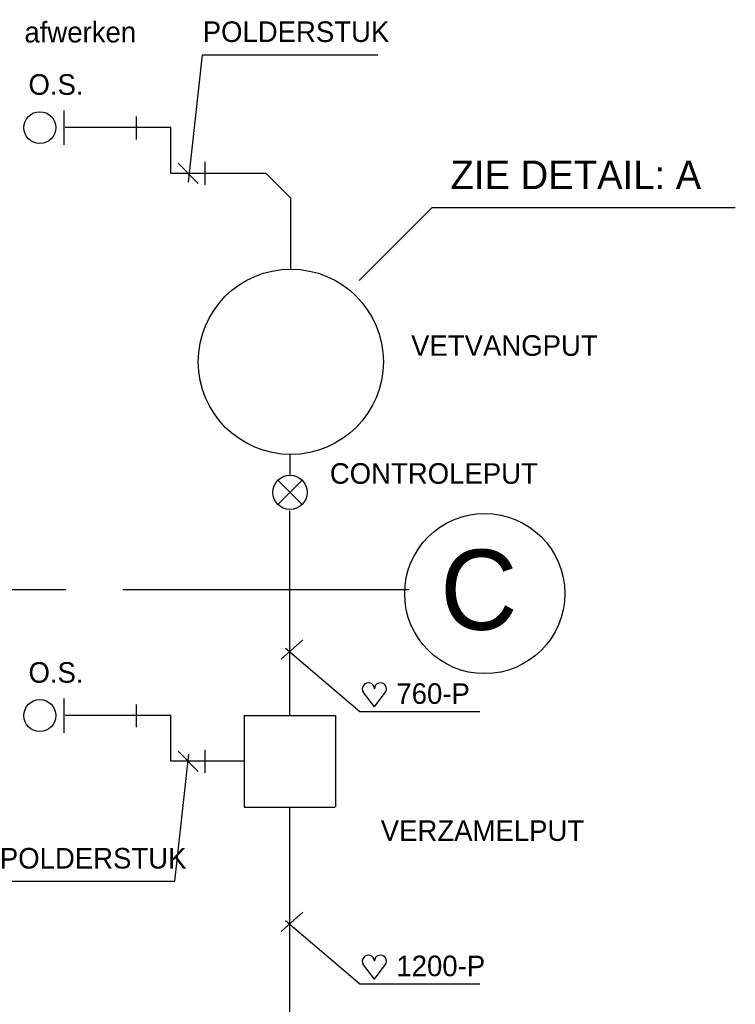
# Model space of a CAD drawing. Extents: x -34830 to 349597, y -3304 to 731056.
# Tile 24 of 48: x 65059 to 71317, y 16212 to 24818. Entities that reach past the tile are written whole.
import ezdxf
from ezdxf.enums import TextEntityAlignment as Align

# ---------------------------------------------------------------- set-up
doc = ezdxf.new("R2010")
doc.units = 0
doc.header["$LTSCALE"] = 100
for name, pattern in [('2322121', [2000, 1000, 1000]), ('CENTER2', [11.25, 7.5, -1.25, 1.25, -1.25]), ('CENTERX2', [40, 25, -5, 5, -5])]:
    doc.linetypes.add(name, pattern=pattern)
doc.layers.get('0').update_dxf_attribs({"linetype": 'CONTINUOUS'})
for name, color, linetype in [('BL$2----', 7, 'CONTINUOUS'), ('STRAMIEN', 1, 'CENTER2'), ('WL524---', 4, 'CONTINUOUS'), ('WL740---', 4, 'CONTINUOUS'), ('WM521---', 1, 'CONTINUOUS')]:
    doc.layers.add(name, color=color, linetype=linetype)
doc.styles.add('5MM', font='STRUCT01.shx', dxfattribs={"height": 1000})
doc.styles.add('BURO-018', font='BUROFONT.shx', dxfattribs={"height": 180})
doc.styles.add('BURO-025', font='BUROFONT.shx', dxfattribs={"height": 250})

# ---------------------------------------------------------------- blocks, each defined once
blk = doc.blocks.new('HART')
at = {"color": 1}
for q in [(-39.7, 52.4), (39.7, 52.4)]:
    blk.add_line((0, 0), q, dxfattribs=at)
for centre, start, end in [((-22.1, 65.7), 0, 217.1867), ((22.1, 65.7), 322.8133, 180)]:
    blk.add_arc(centre, 22.1, start, end, dxfattribs=at)
blk = doc.blocks.new('23SA2203')
at = {"color": 0, "linetype": 'CONTINUOUS'}
for p, q in [((-1.061, -1.061), (1.061, 1.061)), ((-1.061, 1.061), (1.061, -1.061))]:
    blk.add_line(p, q, dxfattribs=at)
blk.add_circle((0, 0), 1.5, dxfattribs=at)
at = {"color": 0, "linetype": 'CONTINUOUS', "style": 'BURO-018', "flags": 1}
blk.add_attdef('SA_MATCODE', (0, 0), '', height=1.8, dxfattribs=at)

msp = doc.modelspace()

# ---------------------------------------------------------------- linework, layer by layer
at = {"color": 2, "linetype": 'CONTINUOUS'}
for p, q in [((65449.6, 23724.3), (65449.6, 24024.3)), ((65449.6, 18585.6), (65449.6, 18885.6))]:
    msp.add_line(p, q, dxfattribs=at)
at = {"layer": 'BL$2----', "color": 1}
for p, q in [((68029, 22538.7), (68667.6, 23176.8)), ((68667.6, 23176.8), (71317.5, 23176.8))]:
    msp.add_line(p, q, dxfattribs=at)
at = {"layer": 'STRAMIEN', "linetype": 'CENTERX2'}
msp.add_line((68462.1, 19835.6), (-3371.1, 19835.6), dxfattribs=at)
at = {"layer": 'STRAMIEN', "linetype": 'CONTINUOUS'}
msp.add_circle((69126.3, 19801.8), 700, dxfattribs=at)
at = {"layer": 'WL524---', "color": 4, "linetype": '2322121'}
for p, q in [((66081.5, 23771.5), (66081.5, 23971.5)), ((66381.5, 23874.3), (65457.7, 23874.3)), ((66381.5, 23474.3), (66381.5, 23874.3)), ((66681.5, 23374.3), (66681.5, 23574.3)), ((67214.9, 23474.3), (66381.5, 23474.3)), ((67430.5, 23258.7), (67214.9, 23474.3)), ((67422.7, 21019.8), (67422.7, 20843.2)), ((67418.9, 20523.6), (67418.9, 18735.7)), ((66081.5, 18632.8), (66081.5, 18832.8)), ((66381.5, 18735.6), (65457.7, 18735.6)), ((66381.5, 18335.6), (66381.5, 18735.6)), ((66681.5, 18235.6), (66681.5, 18435.6)), ((67021.2, 18335.6), (66381.5, 18335.6)), ((67418.9, 17935.5), (67418.9, 7522.7))]:
    msp.add_line(p, q, dxfattribs=at)
at = {"layer": 'WL524---', "color": 1}
for p, q in [((66619.7, 23386.5), (66444.2, 23562.2)), ((66619.7, 18247.7), (66444.2, 18423.4))]:
    msp.add_line(p, q, dxfattribs=at)
at = {"layer": 'WL524---', "linetype": '2322121'}
msp.add_line((67430.5, 22637.3), (67430.5, 23258.7), dxfattribs=at)
at = {"layer": 'WL524---', "color": 3}
for p, q in [((67021.2, 18735.7), (67821.2, 18735.7)), ((67021.2, 18735.7), (67021.2, 17935.5)), ((67821.2, 18735.7), (67821.2, 17935.7)), ((67021.2, 17935.5), (67816.7, 17935.5))]:
    msp.add_line(p, q, dxfattribs=at)
msp.add_circle((67430.5, 21827.3), 810, dxfattribs=at)
at = {"layer": 'WL740---', "color": 2}
for centre in [(65235.9, 23874.3), (65235.9, 18735.6)]:
    msp.add_circle(centre, 139.2, dxfattribs=at)
at = {"layer": 'WM521---'}
for p, q in [((66534.6, 23398), (66657.3, 24510.8)), ((66657.3, 24510.8), (68190, 24510.8)), ((67346.8, 19227.1), (67535.3, 19396.7)), ((68033.7, 18768.1), (67384.5, 19321.3)), ((69082.1, 18768.1), (68033.7, 18768.1)), ((66416.3, 17286.7), (66539, 18399.5)), ((64883.6, 17286.7), (66416.3, 17286.7)), ((67346.8, 16846.9), (67535.3, 17016.5)), ((68033.7, 16388), (67384.5, 16941.1)), ((69082.1, 16388), (68033.7, 16388))]:
    msp.add_line(p, q, dxfattribs=at)

# ---------------------------------------------------------------- block references
at = {"layer": 'WL524---', "color": 2, "xscale": 100, "yscale": 100, "zscale": 100, "rotation": 270}
msp.add_blockref('23SA2203', (67422.7, 20686.3), dxfattribs=at)
at = {"layer": 'WM521---', "xscale": 2.4, "yscale": 2.4, "zscale": 2.4}
for p in [(68161.6, 18811.3), (68161.6, 16431.1)]:
    msp.add_blockref('HART', p, dxfattribs=at)

# ---------------------------------------------------------------- texts
at = {"layer": 'BL$2----', "color": 2, "style": 'BURO-025'}
msp.add_text('ZIE DETAIL: A', height=250, dxfattribs=at).set_placement((68827.2, 23336.4))
at = {"layer": 'STRAMIEN', "linetype": 'CONTINUOUS', "style": '5MM'}
msp.add_text('C', height=700, dxfattribs=at).set_placement((69074.5, 19835.6), align=Align.MIDDLE)
at = {"layer": 'WL524---', "color": 1, "style": 'BURO-018'}
for s, p in [('POLDERSTUK', (66659.8, 24622.4)), ('VETVANGPUT', (68482.4, 21879.7)), ('CONTROLEPUT', (67771.6, 20761.4)), ('VERZAMELPUT', (68216.7, 17640)), ('POLDERSTUK', (64886.1, 17398.3))]:
    msp.add_text(s, height=180, dxfattribs=at).set_placement(p)
at = {"layer": 'WL740---', "color": 1, "style": 'BURO-018'}
for p in [(65136.4, 24161.1), (65136.4, 19022.3)]:
    msp.add_text('O.S.', height=180, dxfattribs=at).set_placement(p)
at = {"layer": 'WM521---', "color": 1, "style": 'BURO-018'}
for s, p in [('afwerken', (65101.1, 24618.9)), ('760-P', (68353.7, 18837.7)), ('1200-P', (68353.7, 16457.5))]:
    msp.add_text(s, height=180, dxfattribs=at).set_placement(p)

doc.saveas('drawing.dxf')
